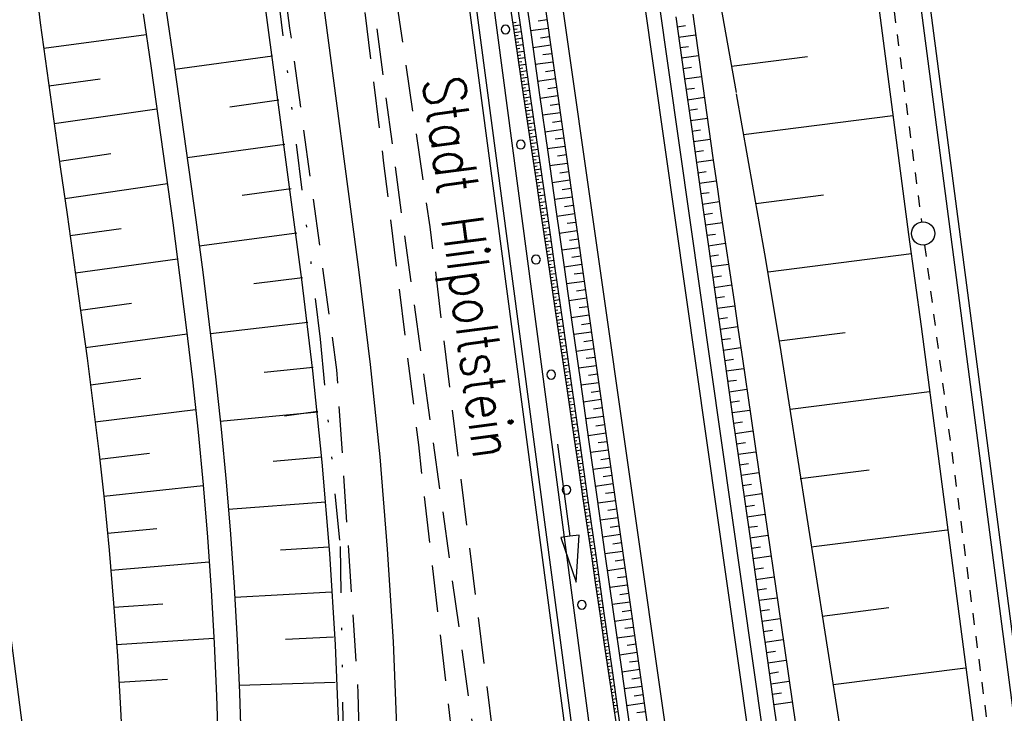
# Model space of a CAD drawing. Extents: x 446224 to 446791, y 446199 to 447379.
# Tile 98 of 113: x 446353 to 446396, y 447192 to 447222. Entities that reach past the tile are written whole.
import ezdxf

# ---------------------------------------------------------------- set-up
doc = ezdxf.new("R2010")
doc.units = 0
doc.header["$LTSCALE"] = 2
doc.header["$MEASUREMENT"] = 0
for name, pattern in [('ACAD_ISO03W100', [0.5, 0.25, -0.25]), ('AUSGEZOGEN', [0]), ('GESTRICH-X2', [1.5, 1, -0.5]), ('GETRENNTX3', [3.25, 1, -0.75, 0, -0.75, 0, -0.75])]:
    doc.linetypes.add(name, pattern=pattern)
for name, color, linetype in [('BOESCHG', 250, 'AUSGEZOGEN'), ('DB-Autohof', 15, 'CONTINUOUS'), ('DB-Böschungen', 15, 'CONTINUOUS'), ('DB-Kabelanlagen', 15, 'CONTINUOUS'), ('DB-Tiefenentwässerung', 15, 'CONTINUOUS'), ('DB-Wegböschungen', 15, 'CONTINUOUS'), ('DB-Wege', 15, 'CONTINUOUS'), ('GASLTG', 4, 'GESTRICH-X2'), ('SCHMUTZWASSER', 30, 'GESTRICH-X2'), ('STROMLTG', 4, 'AUSGEZOGEN'), ('TELEKOM', 4, 'GETRENNTX3'), ('W-LTG', 4, 'GESTRICH-X2')]:
    doc.layers.add(name, color=color, linetype=linetype)
doc.styles.add('ROMANS', font='romans.shx', dxfattribs={"width": 0.8})

msp = doc.modelspace()

# ---------------------------------------------------------------- linework, layer by layer
at = {"layer": 'BOESCHG'}
msp.add_lwpolyline([(446482.746, 447140.555, 0.000007), (446485.092, 447124.399, 0.000282)], format="xyb", dxfattribs=at)
at = {"layer": 'DB-Autohof', "linetype": 'Continuous'}
for p, q in [((446355.775, 447172.104), (446342.294, 447275.801)), ((446365.931, 447271.848), (446379.255, 447171.37)), ((446366.228, 447271.889), (446379.553, 447171.405)), ((446366.969, 447272.011), (446380.298, 447171.492)), ((446361.538, 447238.795), (446365.258, 447210.739)), ((446364.016, 447239.124), (446367.738, 447211.055)), ((446353.752, 447223.864), (446354.017, 447221.797)), ((446358.448, 447222.193), (446358.771, 447219.941)), ((446359.44, 447222.324), (446359.762, 447220.072)), ((446354.017, 447221.797), (446354.295, 447219.731)), ((446354.162, 447220.708), (446358.577, 447221.294)), ((446364.018, 447220.366), (446359.803, 447219.787)), ((446354.295, 447219.731), (446354.582, 447217.666)), ((446358.771, 447219.941), (446359.092, 447217.689)), ((446359.762, 447220.072), (446360.083, 447217.82)), ((446354.384, 447219.082), (446356.595, 447219.389)), ((446364.286, 447218.462), (446362.18, 447218.173)), ((446354.611, 447217.464), (446359.035, 447218.092)), ((446354.582, 447217.666), (446354.875, 447215.602)), ((446359.092, 447217.689), (446359.409, 447215.436)), ((446360.083, 447217.82), (446360.4, 447215.568)), ((446364.551, 447216.558), (446360.343, 447215.979)), ((446354.84, 447215.846), (446357.051, 447216.167)), ((446354.875, 447215.602), (446355.17, 447213.538)), ((446359.409, 447215.436), (446359.718, 447213.183)), ((446360.4, 447215.568), (446360.709, 447213.314)), ((446355.071, 447214.235), (446359.487, 447214.875)), ((446364.811, 447214.645), (446362.708, 447214.364)), ((446355.17, 447213.538), (446355.464, 447211.475)), ((446360.709, 447213.314), (446361.007, 447211.06)), ((446355.3, 447212.631), (446357.504, 447212.943)), ((446359.718, 447213.183), (446360.016, 447210.929)), ((446365.064, 447212.732), (446360.86, 447212.184)), ((446355.527, 447211.026), (446359.924, 447211.637)), ((446355.464, 447211.475), (446355.751, 447209.411)), ((446360.016, 447210.929), (446360.299, 447208.673)), ((446361.007, 447211.06), (446361.29, 447208.805)), ((446365.307, 447210.811), (446363.206, 447210.551)), ((446367.738, 447211.055), (446368.224, 447207.085)), ((446365.258, 447210.739), (446365.74, 447206.806)), ((446355.75, 447209.42), (446357.941, 447209.718)), ((446355.751, 447209.411), (446356.03, 447207.346)), ((446360.299, 447208.673), (446360.564, 447206.416)), ((446361.29, 447208.805), (446361.555, 447206.548)), ((446365.539, 447208.887), (446361.339, 447208.397)), ((446355.968, 447207.814), (446360.333, 447208.394)), ((446356.03, 447207.346), (446356.296, 447205.28)), ((446365.758, 447206.955), (446363.658, 447206.732)), ((446368.224, 447207.085), (446368.631, 447203.106)), ((446361.555, 447206.548), (446361.798, 447204.289)), ((446365.74, 447206.806), (446366.142, 447202.876)), ((446356.178, 447206.207), (446358.351, 447206.489)), ((446360.564, 447206.416), (446360.807, 447204.158)), ((446356.296, 447205.28), (446356.545, 447203.213)), ((446356.379, 447204.605), (446360.704, 447205.141)), ((446365.959, 447205.021), (446361.764, 447204.619)), ((446364.524, 447204.868), (446365.97, 447205.066)), ((446360.807, 447204.158), (446361.024, 447201.897)), ((446361.798, 447204.289), (446362.016, 447202.029)), ((446356.545, 447203.213), (446356.774, 447201.144)), ((446356.569, 447203.002), (446358.72, 447203.256)), ((446366.141, 447203.086), (446364.046, 447202.906)), ((446366.142, 447202.876), (446366.464, 447198.94)), ((446368.631, 447203.106), (446368.958, 447199.119)), ((446356.746, 447201.404), (446361.027, 447201.87)), ((446361.024, 447201.897), (446361.213, 447199.635)), ((446362.016, 447202.029), (446362.205, 447199.766)), ((446356.774, 447201.144), (446356.978, 447199.073)), ((446366.302, 447201.148), (446362.119, 447200.833)), ((446356.908, 447199.811), (446359.038, 447200.016)), ((446362.205, 447199.766), (446362.363, 447197.489)), ((446361.213, 447199.635), (446361.372, 447197.357)), ((446356.978, 447199.073), (446357.172, 447196.802)), ((446366.439, 447199.209), (446364.352, 447199.073)), ((446366.464, 447198.94), (446366.709, 447194.997)), ((446368.958, 447199.119), (446369.205, 447195.127)), ((446357.055, 447198.216), (446361.291, 447198.574)), ((446361.372, 447197.357), (446361.5, 447195.077)), ((446362.363, 447197.489), (446362.492, 447195.208)), ((446366.553, 447197.268), (446362.39, 447197.041)), ((446357.172, 447196.802), (446357.335, 447194.527)), ((446357.186, 447196.619), (446359.292, 447196.772)), ((446357.303, 447195.009), (446361.489, 447195.287)), ((446361.5, 447195.077), (446361.602, 447192.795)), ((446362.492, 447195.208), (446362.594, 447192.926)), ((446366.645, 447195.326), (446364.57, 447195.234)), ((446369.205, 447195.127), (446369.373, 447191.13)), ((446366.709, 447194.997), (446366.874, 447191.051)), ((446357.335, 447194.527), (446357.471, 447192.25)), ((446357.405, 447193.398), (446359.486, 447193.523)), ((446366.717, 447193.383), (446362.581, 447193.243)), ((446361.602, 447192.795), (446361.681, 447190.511)), ((446362.594, 447192.926), (446362.672, 447190.643)), ((446357.471, 447192.25), (446357.583, 447189.971))]:
    msp.add_line(p, q, dxfattribs=at)
for centre, start, end in [((446374.044, 447221.511), 0, 180), ((446374.044, 447221.511), 180, 0), ((446374.701, 447216.555), 0, 180), ((446374.701, 447216.555), 180, 0), ((446375.358, 447211.598), 0, 180), ((446375.358, 447211.598), 180, 0), ((446376.015, 447206.642), 0, 180), ((446376.015, 447206.642), 180, 0), ((446376.673, 447201.685), 0, 180), ((446376.673, 447201.685), 180, 0), ((446377.33, 447196.728), 0, 180), ((446377.33, 447196.728), 180, 0)]:
    msp.add_arc(centre, 0.188, start, end, dxfattribs=at)
at = {"layer": 'DB-Böschungen', "linetype": 'Continuous'}
for p, q in [((446388.666, 447233.508), (446391.397, 447212.686)), ((446391.397, 447212.686), (446391.948, 447208.724)), ((446391.948, 447208.724), (446395.18, 447183.933))]:
    msp.add_line(p, q, dxfattribs=at)
for points in [[(446371.081, 447317.994), (446372.774, 447307.046), (446374.633, 447289.137), (446375.709, 447282.218), (446378.395, 447257.358), (446381.529, 447232.556), (446383.972, 447218.803)], [(446383.778, 447219.938), (446387.052, 447220.352)], [(446383.98, 447218.742), (446385.203, 447211.853), (446385.853, 447207.903), (446389.73, 447183.194), (446393.657, 447158.492), (446395.007, 447150.599), (446397.459, 447134.781), (446397.584, 447133.789), (446401.412, 447109.074), (446404.359, 447089.338), (446405.382, 447084.427), (446409.26, 447059.718), (446409.51, 447057.734), (446412.641, 447034.947), (446413.568, 447028.008), (446414.637, 447020.07)], [(446390.727, 447217.792), (446384.288, 447216.979)], [(446384.828, 447214.023), (446387.743, 447214.391)], [(446391.528, 447211.845), (446385.352, 447211.065)], [(446385.828, 447208.102), (446388.672, 447208.461)], [(446392.305, 447205.896), (446386.303, 447205.138)], [(446386.728, 447202.168), (446389.705, 447202.544)], [(446393.057, 447199.943), (446387.204, 447199.204)], [(446387.679, 447196.24), (446390.556, 447196.603)], [(446393.859, 447193.997), (446388.154, 447193.276)]]:
    msp.add_lwpolyline(points, dxfattribs=at)
at = {"layer": 'DB-Kabelanlagen', "linetype": 'Continuous'}
for p, q in [((446375.999, 447344.474), (446411.289, 447074.213)), ((446376.395, 447344.525), (446411.686, 447074.265))]:
    msp.add_line(p, q, dxfattribs=at)
at = {"layer": 'DB-Tiefenentwässerung', "linetype": 'ACAD_ISO03W100'}
for p, q in [((446381.968, 447289.722), (446391.962, 447213.22)), ((446392.091, 447212.228), (446402.046, 447136.018))]:
    msp.add_line(p, q, dxfattribs=at)
at = {"layer": 'DB-Tiefenentwässerung', "linetype": 'Continuous'}
msp.add_circle((446392.026, 447212.724), 0.5, dxfattribs=at)
at = {"layer": 'DB-Wegböschungen', "linetype": 'Continuous'}
for p, q in [((446374.351, 447221.807), (446374.505, 447221.83)), ((446375.839, 447221.926), (446375.453, 447221.872)), ((446374.371, 447221.666), (446374.679, 447221.713)), ((446374.392, 447221.525), (446374.546, 447221.549)), ((446374.413, 447221.384), (446374.719, 447221.431)), ((446375.891, 447221.562), (446375.119, 447221.455)), ((446381.436, 447221.634), (446381.803, 447221.686)), ((446374.434, 447221.244), (446374.587, 447221.267)), ((446374.455, 447221.103), (446374.759, 447221.149)), ((446374.476, 447220.962), (446374.627, 447220.985)), ((446375.942, 447221.199), (446375.557, 447221.145)), ((446381.5, 447221.184), (446382.233, 447221.29)), ((446374.497, 447220.821), (446374.799, 447220.868)), ((446374.518, 447220.681), (446374.668, 447220.704)), ((446374.539, 447220.54), (446374.839, 447220.586)), ((446375.994, 447220.835), (446375.223, 447220.728)), ((446381.564, 447220.735), (446381.93, 447220.788)), ((446374.559, 447220.399), (446374.709, 447220.422)), ((446374.58, 447220.258), (446374.879, 447220.304)), ((446374.601, 447220.117), (446374.75, 447220.14)), ((446376.097, 447220.108), (446375.326, 447220.001)), ((446376.046, 447220.472), (446375.66, 447220.418)), ((446381.628, 447220.286), (446382.359, 447220.391)), ((446374.622, 447219.977), (446374.919, 447220.022)), ((446374.643, 447219.836), (446374.791, 447219.859)), ((446374.664, 447219.695), (446374.959, 447219.74)), ((446376.149, 447219.745), (446375.764, 447219.691)), ((446381.692, 447219.836), (446382.057, 447219.889)), ((446374.685, 447219.554), (446374.832, 447219.577)), ((446374.706, 447219.414), (446375, 447219.459)), ((446374.726, 447219.273), (446374.873, 447219.295)), ((446376.201, 447219.382), (446375.43, 447219.274)), ((446381.756, 447219.387), (446382.486, 447219.492)), ((446374.747, 447219.132), (446375.04, 447219.177)), ((446374.768, 447218.991), (446374.914, 447219.014)), ((446374.789, 447218.85), (446375.08, 447218.895)), ((446376.253, 447219.018), (446375.867, 447218.964)), ((446381.82, 447218.937), (446382.184, 447218.99)), ((446374.81, 447218.71), (446374.955, 447218.732)), ((446374.831, 447218.569), (446375.12, 447218.613)), ((446374.852, 447218.428), (446374.996, 447218.45)), ((446376.304, 447218.655), (446375.533, 447218.547)), ((446381.884, 447218.488), (446382.612, 447218.593)), ((446374.873, 447218.287), (446375.16, 447218.331)), ((446374.893, 447218.147), (446375.037, 447218.169)), ((446374.914, 447218.006), (446375.2, 447218.05)), ((446376.356, 447218.291), (446375.971, 447218.237)), ((446381.948, 447218.039), (446382.311, 447218.091)), ((446374.935, 447217.865), (446375.078, 447217.887)), ((446374.956, 447217.724), (446375.24, 447217.768)), ((446374.977, 447217.584), (446375.119, 447217.605)), ((446376.408, 447217.928), (446375.637, 447217.82)), ((446376.46, 447217.564), (446376.074, 447217.51)), ((446382.011, 447217.589), (446382.738, 447217.694)), ((446374.998, 447217.443), (446375.28, 447217.486)), ((446375.019, 447217.302), (446375.16, 447217.323)), ((446375.04, 447217.161), (446375.32, 447217.204)), ((446376.511, 447217.201), (446375.74, 447217.093)), ((446382.075, 447217.14), (446382.438, 447217.192)), ((446375.06, 447217.02), (446375.2, 447217.042)), ((446375.081, 447216.88), (446375.361, 447216.922)), ((446375.102, 447216.739), (446375.241, 447216.76)), ((446376.563, 447216.837), (446376.178, 447216.783)), ((446382.139, 447216.691), (446382.864, 447216.795)), ((446375.123, 447216.598), (446375.401, 447216.641)), ((446375.144, 447216.457), (446375.282, 447216.478)), ((446375.165, 447216.317), (446375.441, 447216.359)), ((446376.615, 447216.474), (446375.844, 447216.366)), ((446382.203, 447216.241), (446382.565, 447216.293)), ((446375.186, 447216.176), (446375.323, 447216.197)), ((446375.207, 447216.035), (446375.481, 447216.077)), ((446375.228, 447215.894), (446375.364, 447215.915)), ((446376.667, 447216.11), (446376.281, 447216.056)), ((446382.267, 447215.792), (446382.991, 447215.896)), ((446375.248, 447215.753), (446375.521, 447215.795)), ((446375.269, 447215.613), (446375.405, 447215.633)), ((446375.29, 447215.472), (446375.561, 447215.513)), ((446376.718, 447215.747), (446375.947, 447215.639)), ((446375.311, 447215.331), (446375.446, 447215.352)), ((446375.332, 447215.19), (446375.601, 447215.232)), ((446375.353, 447215.05), (446375.487, 447215.07)), ((446376.822, 447215.02), (446376.051, 447214.912)), ((446376.77, 447215.383), (446376.384, 447215.33)), ((446382.331, 447215.343), (446382.693, 447215.395)), ((446382.395, 447214.893), (446383.119, 447214.997)), ((446375.374, 447214.909), (446375.641, 447214.95)), ((446375.395, 447214.768), (446375.528, 447214.788)), ((446375.416, 447214.627), (446375.681, 447214.668)), ((446376.874, 447214.656), (446376.488, 447214.603)), ((446375.436, 447214.486), (446375.569, 447214.507)), ((446375.457, 447214.346), (446375.722, 447214.386)), ((446375.478, 447214.205), (446375.61, 447214.225)), ((446376.925, 447214.293), (446376.154, 447214.185)), ((446382.459, 447214.444), (446382.822, 447214.496)), ((446375.499, 447214.064), (446375.762, 447214.104)), ((446375.52, 447213.923), (446375.651, 447213.943)), ((446375.541, 447213.783), (446375.802, 447213.823)), ((446376.977, 447213.929), (446376.591, 447213.876)), ((446382.523, 447213.994), (446383.25, 447214.099)), ((446375.562, 447213.642), (446375.692, 447213.662)), ((446375.582, 447213.501), (446375.842, 447213.541)), ((446375.603, 447213.36), (446375.733, 447213.38)), ((446377.029, 447213.566), (446376.258, 447213.458)), ((446382.587, 447213.545), (446382.952, 447213.598)), ((446375.624, 447213.219), (446375.882, 447213.259)), ((446375.645, 447213.079), (446375.773, 447213.098)), ((446375.665, 447212.938), (446375.922, 447212.977)), ((446377.08, 447213.202), (446376.695, 447213.149)), ((446382.651, 447213.096), (446383.383, 447213.201)), ((446375.686, 447212.797), (446375.814, 447212.817)), ((446375.707, 447212.656), (446375.962, 447212.695)), ((446375.728, 447212.515), (446375.855, 447212.535)), ((446377.132, 447212.839), (446376.361, 447212.731)), ((446377.184, 447212.475), (446376.798, 447212.422)), ((446382.715, 447212.646), (446383.083, 447212.699)), ((446375.748, 447212.375), (446376.002, 447212.413)), ((446375.769, 447212.234), (446375.896, 447212.253)), ((446375.79, 447212.093), (446376.042, 447212.132)), ((446377.236, 447212.112), (446376.465, 447212.004)), ((446382.779, 447212.197), (446383.517, 447212.303)), ((446375.811, 447211.952), (446375.937, 447211.972)), ((446375.831, 447211.811), (446376.083, 447211.85)), ((446375.852, 447211.671), (446375.977, 447211.69)), ((446377.287, 447211.748), (446376.902, 447211.695)), ((446382.843, 447211.748), (446383.213, 447211.801)), ((446375.873, 447211.53), (446376.123, 447211.568)), ((446375.894, 447211.389), (446376.018, 447211.408)), ((446375.914, 447211.248), (446376.163, 447211.286)), ((446377.339, 447211.385), (446376.568, 447211.277)), ((446382.907, 447211.298), (446383.65, 447211.405)), ((446375.935, 447211.107), (446376.059, 447211.126)), ((446375.956, 447210.967), (446376.203, 447211.004)), ((446375.977, 447210.826), (446376.1, 447210.845)), ((446377.391, 447211.021), (446377.005, 447210.968)), ((446382.971, 447210.849), (446383.344, 447210.903)), ((446375.997, 447210.685), (446376.243, 447210.723)), ((446376.018, 447210.544), (446376.141, 447210.563)), ((446376.039, 447210.403), (446376.283, 447210.441)), ((446377.443, 447210.658), (446376.672, 447210.55)), ((446383.035, 447210.4), (446383.783, 447210.507)), ((446376.059, 447210.263), (446376.181, 447210.281)), ((446376.08, 447210.122), (446376.323, 447210.159)), ((446376.101, 447209.981), (446376.222, 447210)), ((446377.546, 447209.931), (446376.775, 447209.824)), ((446377.494, 447210.294), (446377.109, 447210.241)), ((446383.099, 447209.95), (446383.474, 447210.004)), ((446376.122, 447209.84), (446376.363, 447209.877)), ((446376.142, 447209.699), (446376.263, 447209.718)), ((446376.163, 447209.559), (446376.404, 447209.595)), ((446377.598, 447209.568), (446377.212, 447209.514)), ((446383.163, 447209.501), (446383.914, 447209.609)), ((446376.184, 447209.418), (446376.304, 447209.436)), ((446376.205, 447209.277), (446376.444, 447209.314)), ((446376.225, 447209.136), (446376.345, 447209.155)), ((446377.65, 447209.204), (446376.879, 447209.097)), ((446383.227, 447209.051), (446383.603, 447209.106)), ((446376.246, 447208.996), (446376.484, 447209.032)), ((446376.267, 447208.855), (446376.385, 447208.873)), ((446376.288, 447208.714), (446376.524, 447208.75)), ((446377.701, 447208.841), (446377.316, 447208.787)), ((446383.291, 447208.602), (446384.045, 447208.711)), ((446376.308, 447208.573), (446376.426, 447208.591)), ((446376.329, 447208.432), (446376.564, 447208.468)), ((446376.35, 447208.292), (446376.467, 447208.309)), ((446377.753, 447208.477), (446376.982, 447208.37)), ((446383.355, 447208.153), (446383.732, 447208.207)), ((446376.371, 447208.151), (446376.604, 447208.186)), ((446376.391, 447208.01), (446376.508, 447208.028)), ((446376.412, 447207.869), (446376.644, 447207.905)), ((446377.805, 447208.114), (446377.419, 447208.06)), ((446383.419, 447207.703), (446384.176, 447207.812)), ((446376.433, 447207.728), (446376.549, 447207.746)), ((446376.454, 447207.588), (446376.684, 447207.623)), ((446376.474, 447207.447), (446376.589, 447207.464)), ((446377.857, 447207.75), (446377.085, 447207.643)), ((446377.908, 447207.387), (446377.523, 447207.333)), ((446376.495, 447207.306), (446376.724, 447207.341)), ((446376.516, 447207.165), (446376.63, 447207.183)), ((446376.537, 447207.024), (446376.764, 447207.059)), ((446377.96, 447207.023), (446377.189, 447206.916)), ((446383.483, 447207.254), (446383.862, 447207.309)), ((446376.557, 447206.884), (446376.671, 447206.901)), ((446376.578, 447206.743), (446376.805, 447206.777)), ((446376.599, 447206.602), (446376.712, 447206.619)), ((446378.012, 447206.66), (446377.626, 447206.606)), ((446383.547, 447206.805), (446384.306, 447206.914)), ((446376.62, 447206.461), (446376.845, 447206.496)), ((446376.64, 447206.32), (446376.753, 447206.338)), ((446376.661, 447206.18), (446376.885, 447206.214)), ((446378.063, 447206.296), (446377.292, 447206.189)), ((446383.61, 447206.355), (446383.991, 447206.41)), ((446376.682, 447206.039), (446376.793, 447206.056)), ((446376.703, 447205.898), (446376.925, 447205.932)), ((446376.723, 447205.757), (446376.834, 447205.774)), ((446378.115, 447205.933), (446377.73, 447205.879)), ((446383.674, 447205.906), (446384.437, 447206.016)), ((446376.744, 447205.616), (446376.965, 447205.65)), ((446376.765, 447205.476), (446376.875, 447205.492)), ((446376.786, 447205.335), (446377.005, 447205.368)), ((446378.167, 447205.569), (446377.396, 447205.462)), ((446383.738, 447205.457), (446384.12, 447205.511)), ((446376.806, 447205.194), (446376.916, 447205.211)), ((446376.827, 447205.053), (446377.045, 447205.087)), ((446376.848, 447204.912), (446376.957, 447204.929)), ((446378.27, 447204.842), (446377.499, 447204.735)), ((446378.219, 447205.206), (446377.833, 447205.152)), ((446383.802, 447205.007), (446384.567, 447205.117)), ((446376.868, 447204.772), (446377.085, 447204.805)), ((446376.889, 447204.631), (446376.997, 447204.647)), ((446376.91, 447204.49), (446377.125, 447204.523)), ((446378.322, 447204.479), (446377.937, 447204.425)), ((446383.866, 447204.558), (446384.25, 447204.613)), ((446376.931, 447204.349), (446377.038, 447204.366)), ((446376.952, 447204.208), (446377.166, 447204.241)), ((446376.972, 447204.068), (446377.079, 447204.084)), ((446378.374, 447204.115), (446377.603, 447204.008)), ((446383.93, 447204.108), (446384.698, 447204.219)), ((446376.993, 447203.927), (446377.206, 447203.959)), ((446377.014, 447203.786), (446377.12, 447203.802)), ((446377.035, 447203.645), (446377.246, 447203.678)), ((446378.426, 447203.752), (446378.04, 447203.698)), ((446383.994, 447203.659), (446384.379, 447203.714)), ((446377.055, 447203.504), (446377.161, 447203.521)), ((446377.076, 447203.364), (446377.286, 447203.396)), ((446377.097, 447203.223), (446377.201, 447203.239)), ((446378.477, 447203.388), (446377.706, 447203.281)), ((446384.058, 447203.21), (446384.829, 447203.321)), ((446377.118, 447203.082), (446377.326, 447203.114)), ((446377.138, 447202.941), (446377.242, 447202.957)), ((446377.159, 447202.8), (446377.366, 447202.832)), ((446378.529, 447203.025), (446378.144, 447202.971)), ((446384.122, 447202.76), (446384.508, 447202.816)), ((446377.18, 447202.66), (446377.283, 447202.675)), ((446377.201, 447202.519), (446377.406, 447202.55)), ((446377.221, 447202.378), (446377.324, 447202.394)), ((446377.242, 447202.237), (446377.446, 447202.269)), ((446378.581, 447202.661), (446377.81, 447202.554)), ((446378.633, 447202.298), (446378.247, 447202.244)), ((446384.186, 447202.311), (446384.959, 447202.422)), ((446377.263, 447202.097), (446377.365, 447202.112)), ((446377.284, 447201.956), (446377.486, 447201.987)), ((446378.684, 447201.934), (446377.913, 447201.827)), ((446384.25, 447201.862), (446384.637, 447201.917)), ((446377.304, 447201.815), (446377.405, 447201.83)), ((446377.325, 447201.674), (446377.527, 447201.705)), ((446377.346, 447201.533), (446377.446, 447201.549)), ((446377.367, 447201.393), (446377.567, 447201.423)), ((446378.736, 447201.571), (446378.351, 447201.517)), ((446384.314, 447201.412), (446385.09, 447201.524)), ((446377.387, 447201.252), (446377.487, 447201.267)), ((446377.408, 447201.111), (446377.607, 447201.141)), ((446378.788, 447201.207), (446378.017, 447201.1)), ((446384.378, 447200.963), (446384.767, 447201.019)), ((446377.429, 447200.97), (446377.528, 447200.985)), ((446377.449, 447200.829), (446377.647, 447200.86)), ((446377.47, 447200.688), (446377.568, 447200.704)), ((446377.491, 447200.548), (446377.687, 447200.578)), ((446378.84, 447200.844), (446378.454, 447200.79)), ((446384.442, 447200.513), (446385.221, 447200.626)), ((446377.511, 447200.407), (446377.609, 447200.422)), ((446377.532, 447200.266), (446377.727, 447200.296)), ((446378.891, 447200.48), (446378.12, 447200.373)), ((446377.552, 447200.125), (446377.65, 447200.14)), ((446377.573, 447199.984), (446377.767, 447200.014)), ((446377.594, 447199.844), (446377.691, 447199.858)), ((446377.614, 447199.703), (446377.807, 447199.732)), ((446378.995, 447199.753), (446378.224, 447199.646)), ((446378.943, 447200.117), (446378.557, 447200.063)), ((446384.506, 447200.064), (446384.896, 447200.12)), ((446384.57, 447199.615), (446385.352, 447199.727)), ((446377.635, 447199.563), (446377.731, 447199.577)), ((446377.655, 447199.422), (446377.848, 447199.449)), ((446379.046, 447199.39), (446378.661, 447199.336)), ((446377.676, 447199.282), (446377.772, 447199.295)), ((446377.696, 447199.141), (446377.888, 447199.167)), ((446377.717, 447199), (446377.812, 447199.013)), ((446377.737, 447198.859), (446377.928, 447198.886)), ((446379.098, 447199.027), (446378.327, 447198.919)), ((446384.634, 447199.165), (446385.025, 447199.222)), ((446377.758, 447198.718), (446377.853, 447198.732)), ((446377.778, 447198.577), (446377.968, 447198.604)), ((446379.15, 447198.663), (446378.764, 447198.609)), ((446384.698, 447198.716), (446385.482, 447198.829)), ((446377.799, 447198.437), (446377.893, 447198.45)), ((446377.819, 447198.296), (446378.008, 447198.322)), ((446377.84, 447198.155), (446377.934, 447198.168)), ((446377.86, 447198.014), (446378.048, 447198.04)), ((446379.202, 447198.3), (446378.431, 447198.192)), ((446384.762, 447198.267), (446385.155, 447198.323)), ((446377.881, 447197.873), (446377.974, 447197.886)), ((446377.901, 447197.732), (446378.088, 447197.759)), ((446377.922, 447197.592), (446378.015, 447197.605)), ((446379.253, 447197.936), (446378.868, 447197.882)), ((446384.826, 447197.817), (446385.613, 447197.931)), ((446377.942, 447197.451), (446378.128, 447197.477)), ((446377.963, 447197.31), (446378.056, 447197.323)), ((446377.983, 447197.169), (446378.169, 447197.195)), ((446379.305, 447197.573), (446378.534, 447197.465)), ((446379.357, 447197.209), (446378.971, 447197.155)), ((446384.89, 447197.368), (446385.284, 447197.425)), ((446378.003, 447197.028), (446378.096, 447197.041)), ((446378.024, 447196.887), (446378.209, 447196.913)), ((446378.045, 447196.747), (446378.137, 447196.759)), ((446379.409, 447196.846), (446378.638, 447196.738)), ((446384.954, 447196.919), (446385.744, 447197.032)), ((446378.065, 447196.606), (446378.249, 447196.631)), ((446378.086, 447196.465), (446378.177, 447196.478)), ((446378.106, 447196.323), (446378.289, 447196.35)), ((446379.46, 447196.482), (446379.075, 447196.428)), ((446385.018, 447196.469), (446385.413, 447196.526)), ((446378.127, 447196.182), (446378.218, 447196.196)), ((446378.148, 447196.041), (446378.329, 447196.069)), ((446378.168, 447195.9), (446378.259, 447195.914)), ((446379.512, 447196.119), (446378.741, 447196.011)), ((446385.082, 447196.02), (446385.874, 447196.134)), ((446378.189, 447195.76), (446378.369, 447195.787)), ((446378.21, 447195.619), (446378.299, 447195.633)), ((446378.23, 447195.478), (446378.409, 447195.505)), ((446379.564, 447195.755), (446379.178, 447195.701)), ((446385.146, 447195.57), (446385.543, 447195.628)), ((446378.251, 447195.337), (446378.34, 447195.351)), ((446378.272, 447195.196), (446378.449, 447195.224)), ((446378.293, 447195.056), (446378.381, 447195.069)), ((446379.616, 447195.392), (446378.845, 447195.284)), ((446385.21, 447195.121), (446386.005, 447195.236)), ((446378.313, 447194.915), (446378.489, 447194.942)), ((446378.334, 447194.774), (446378.422, 447194.787)), ((446378.355, 447194.633), (446378.529, 447194.66)), ((446379.719, 447194.665), (446378.948, 447194.557)), ((446379.667, 447195.028), (446379.282, 447194.974)), ((446385.273, 447194.672), (446385.672, 447194.729)), ((446378.376, 447194.492), (446378.463, 447194.506)), ((446378.397, 447194.352), (446378.569, 447194.378)), ((446378.417, 447194.211), (446378.503, 447194.224)), ((446379.771, 447194.301), (446379.385, 447194.248)), ((446385.337, 447194.222), (446386.136, 447194.337)), ((446378.438, 447194.07), (446378.61, 447194.096)), ((446378.459, 447193.929), (446378.544, 447193.942)), ((446378.48, 447193.789), (446378.65, 447193.815)), ((446379.823, 447193.938), (446379.051, 447193.83)), ((446385.401, 447193.773), (446385.801, 447193.831)), ((446378.501, 447193.648), (446378.585, 447193.661)), ((446378.522, 447193.507), (446378.69, 447193.533)), ((446378.542, 447193.366), (446378.626, 447193.379)), ((446379.874, 447193.574), (446379.489, 447193.521)), ((446385.465, 447193.324), (446386.266, 447193.439)), ((446378.563, 447193.225), (446378.73, 447193.251)), ((446378.584, 447193.085), (446378.667, 447193.097)), ((446378.605, 447192.944), (446378.77, 447192.969)), ((446379.926, 447193.211), (446379.155, 447193.103)), ((446378.626, 447192.803), (446378.708, 447192.816)), ((446378.647, 447192.662), (446378.81, 447192.687)), ((446378.668, 447192.522), (446378.749, 447192.534)), ((446379.978, 447192.847), (446379.592, 447192.794)), ((446385.529, 447192.874), (446385.931, 447192.932)), ((446385.593, 447192.425), (446386.397, 447192.541)), ((446378.689, 447192.381), (446378.85, 447192.406)), ((446378.71, 447192.24), (446378.79, 447192.252)), ((446378.73, 447192.099), (446378.89, 447192.124)), ((446380.029, 447192.484), (446379.258, 447192.376)), ((446380.081, 447192.12), (446379.696, 447192.067))]:
    msp.add_line(p, q, dxfattribs=at)
for points in [[(446374.092, 447223.552), (446374.459, 447221.079), (446374.825, 447218.606), (446375.192, 447216.133), (446375.376, 447214.897), (446375.559, 447213.66), (446375.741, 447212.423), (446375.923, 447211.187), (446376.288, 447208.713), (446376.652, 447206.24), (446377.017, 447203.767), (446377.199, 447202.53), (446377.381, 447201.293), (446377.743, 447198.82), (446377.923, 447197.583), (446378.103, 447196.346), (446378.285, 447195.109), (446378.467, 447193.872), (446378.834, 447191.399)], [(446374.41, 447223.597), (446374.763, 447221.122), (446375.115, 447218.647), (446375.467, 447216.172), (446375.82, 447213.697), (446376.172, 447211.222), (446376.524, 447208.747), (446376.877, 447206.272), (446377.229, 447203.797), (446377.581, 447201.322), (446377.933, 447198.847), (446378.286, 447196.372), (446378.638, 447193.897), (446378.99, 447191.422)], [(446374.806, 447223.654), (446375.159, 447221.179), (446375.511, 447218.704), (446375.863, 447216.229), (446376.216, 447213.754), (446376.568, 447211.278), (446376.92, 447208.803), (446377.273, 447206.328), (446377.625, 447203.853), (446377.977, 447201.378), (446378.329, 447198.903), (446378.682, 447196.428), (446379.034, 447193.953), (446379.386, 447191.478)], [(446382.11, 447222.168), (446382.458, 447219.692), (446382.632, 447218.455), (446382.805, 447217.217), (446382.979, 447215.979), (446383.156, 447214.741), (446383.338, 447213.505), (446383.522, 447212.268), (446383.706, 447211.032), (446383.887, 447209.795), (446384.067, 447208.558), (446384.247, 447207.321), (446384.607, 447204.847), (446384.967, 447202.373), (446385.327, 447199.899), (446385.686, 447197.425), (446386.046, 447194.951), (446386.406, 447192.477), (446386.766, 447190.003)], [(446376.287, 447203.644), (446376.823, 447199.68), (446376.426, 447199.626), (446377.09, 447197.698), (446377.219, 447199.733), (446376.823, 447199.68)]]:
    msp.add_lwpolyline(points, dxfattribs=at)
at = {"layer": 'DB-Wege', "linetype": 'Continuous'}
for p, q in [((446389.663, 447154.961), (446367.101, 447313.545)), ((446390.282, 447155.049), (446367.72, 447313.634)), ((446385.456, 447154.362), (446364.396, 447302.384)), ((446386.198, 447154.468), (446365.139, 447302.49))]:
    msp.add_line(p, q, dxfattribs=at)
msp.add_lwpolyline([(446381.375, 447222.063), (446381.727, 447219.588), (446382.079, 447217.113), (446382.432, 447214.638), (446382.784, 447212.163), (446383.136, 447209.688), (446383.488, 447207.213), (446383.841, 447204.738), (446384.193, 447202.263), (446384.545, 447199.788), (446384.898, 447197.313), (446385.25, 447194.838), (446385.602, 447192.363), (446385.954, 447189.888)], dxfattribs=at)
at = {"layer": 'GASLTG', "flags": 128}
msp.add_lwpolyline([(446330.167, 447148.69), (446359.242, 447150.877), (446363.926, 447152.185), (446366.494, 447153.615), (446369.74, 447156.745), (446373.832, 447161.04), (446374.883, 447163.759), (446375.832, 447168.64), (446375.246, 447177.367), (446372.103, 447202.39), (446370.802, 447213.009), (446368.323, 447229.747), (446363.895, 447260.039), (446361.858, 447276.74), (446359.807, 447286.872), (446358.511, 447291.755), (446355.882, 447298.682), (446358.859, 447301.853)], dxfattribs=at)
at = {"layer": 'SCHMUTZWASSER', "flags": 128}
msp.add_lwpolyline([(446229.127, 447138.266), (446254.143, 447140.56), (446280.123, 447144.368), (446303.744, 447145.791), (446365.595, 447150.552), (446376.244, 447165.49), (446369.48, 447214.274), (446362.862, 447264.154), (446354.37, 447298.428), (446361.012, 447302.811)], dxfattribs=at)
at = {"layer": 'STROMLTG', "linetype": 'GESTRICH-X2', "flags": 128}
msp.add_lwpolyline([(446351.818, 447143.228), (446359.294, 447157.432), (446359.912, 447158.852), (446363.743, 447160.273), (446365.905, 447162.311), (446367.574, 447166.139), (446367.821, 447173.303), (446367.883, 447183.493), (446367.708, 447192.925), (446366.786, 447206.853), (446364.766, 447221.572), (446361.599, 447245.209), (446357.961, 447269.442), (446355.662, 447280.319), (446351.784, 447291.788), (446347.173, 447303.572), (446339.177, 447323.76), (446337.495, 447327.282), (446333.707, 447333.873)], dxfattribs=at)
at = {"layer": 'TELEKOM'}
for p, q in [((446363.394, 447229.874), (446366.069, 447208.178)), ((446366.069, 447208.178), (446366.921, 447199.236)), ((446366.921, 447199.236), (446367.215, 447181.672))]:
    msp.add_line(p, q, dxfattribs=at)
at = {"layer": 'W-LTG', "flags": 128}
msp.add_lwpolyline([(446228.383, 447140.216), (446240.03, 447141.147), (446245.607, 447141.522), (446252.593, 447142.147), (446265.454, 447143.431), (446274.511, 447144.666), (446279.34, 447145.306), (446291.291, 447145.976), (446311.693, 447147.316), (446329.461, 447148.484), (446352.315, 447149.728), (446363.449, 447150.534), (446364.494, 447150.534), (446367.077, 447154.191), (446373.067, 447162.383), (446374.555, 447164.449), (446374.909, 447165.353), (446374.614, 447169.835), (446372.271, 447186.481), (446370.309, 447203.623), (446368.81, 447215.751), (446366.683, 447232.887), (446365.347, 447242.97), (446363.846, 447257.677), (446363.116, 447263.58), (446362.147, 447266.71), (446359.936, 447278.415), (446356.369, 447291.47), (446354.944, 447297.816)], dxfattribs=at)
msp.add_lwpolyline([(446228.383, 447140.216), (446240.03, 447141.147), (446245.607, 447141.522), (446252.593, 447142.147), (446265.454, 447143.431), (446274.511, 447144.666), (446279.34, 447145.306), (446291.291, 447145.976), (446311.693, 447147.316), (446329.461, 447148.484), (446352.315, 447149.728), (446363.449, 447150.534), (446364.494, 447150.534), (446367.077, 447154.191), (446373.067, 447162.383), (446374.555, 447164.449), (446374.909, 447165.353), (446374.614, 447169.835), (446372.271, 447186.481), (446370.309, 447203.623), (446368.81, 447215.751), (446366.683, 447232.887), (446365.347, 447242.97), (446363.846, 447257.677), (446363.116, 447263.58), (446362.147, 447266.71), (446359.936, 447278.415), (446356.369, 447291.47), (446354.944, 447297.816)], dxfattribs=at)

# ---------------------------------------------------------------- texts
at = {"layer": 'SCHMUTZWASSER', "style": 'ROMANS', "width": 0.8}
msp.add_text('Stadt Hilpoltstein', height=1.8, rotation=277.6418, dxfattribs=at).set_placement((446370.471, 447219.355))

doc.saveas('drawing.dxf')
